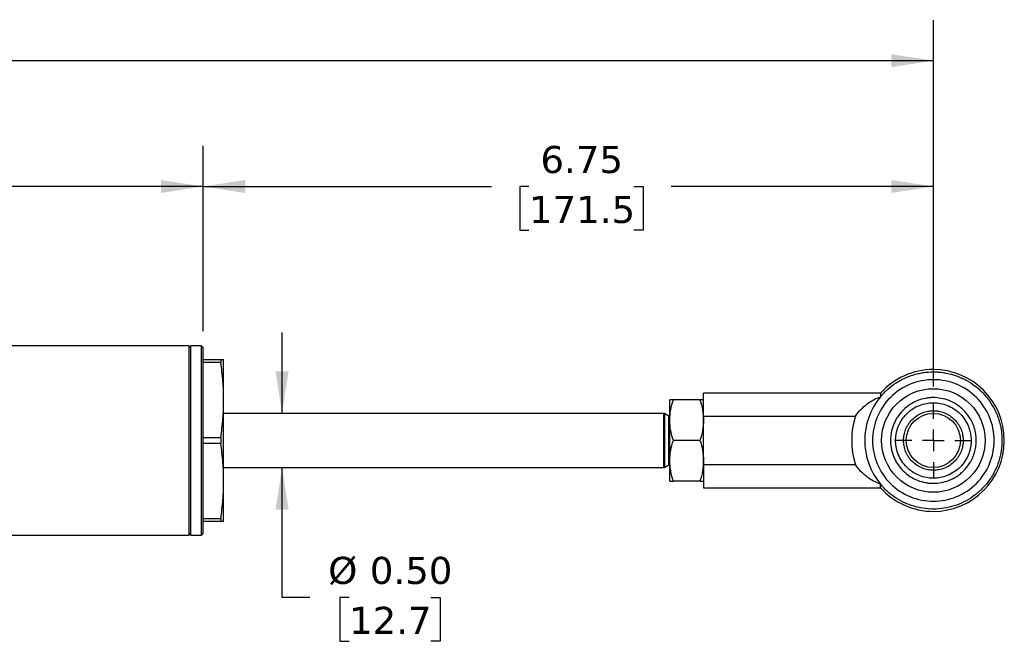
# Model space of a CAD drawing. Header units: inches. Extents: x 0.7 to 32.2, y 0.7 to 24.8.
# Tile 4 of 6: x 13.8 to 22.9, y 13 to 18.8. Entities that reach past the tile are written whole.
import ezdxf

# ---------------------------------------------------------------- set-up
doc = ezdxf.new("R2010")
doc.units = ezdxf.units.IN
doc.header["$LTSCALE"] = 3
doc.header["$MEASUREMENT"] = 0
doc.linetypes.add('SLD-Center', pattern=[0.75, 0.6, -0.05, 0.05, -0.05])
doc.linetypes.add('SLD-Solid', pattern=[0])
doc.layers.add('CENTER', color=40, linetype='SLD-Center')
doc.layers.add('DIMENSIONS', color=140, linetype='SLD-Solid', lineweight=25)
doc.styles.add('SLDTEXTSTYLE0', font='VERDANA.TTF')
doc.dimstyles.new('SLDDIMSTYLE1', dxfattribs={"dimtxt": 0.254883, "dimasz": 0.39, "dimexe": 0, "dimexo": 0.0625, "dimgap": 0.063721, "dimtad": 0, "dimtih": 1, "dimtoh": 1, "dimrnd": 1e-09, "dimzin": 4, "dimdsep": 46, "dimtxsty": 'SLDTEXTSTYLE0', "dimsah": 1, "dimcen": 0.09, "dimadec": 0, "dimazin": 1, "dimtfac": 1, "dimtofl": 0, "dimtmove": 0, "dimatfit": 3, "dimfxl": 0, "dimfrac": 2, "dimtolj": 1, "dimtzin": 12, "dimarcsym": 0})
doc.dimstyles.new('SLDDIMSTYLE2', dxfattribs={"dimtxt": 0.254883, "dimasz": 0.39, "dimexe": 0, "dimexo": 0.0625, "dimgap": 0.063721, "dimtad": 0, "dimtih": 1, "dimtoh": 1, "dimrnd": 1e-09, "dimzin": 12, "dimdsep": 46, "dimtxsty": 'SLDTEXTSTYLE0', "dimsah": 1, "dimcen": 0.09, "dimadec": 0, "dimazin": 3, "dimtfac": 1, "dimtofl": 0, "dimtmove": 0, "dimatfit": 3, "dimfxl": 0, "dimfrac": 2, "dimtolj": 1, "dimtzin": 12, "dimarcsym": 0})
doc.dimstyles.new('SLDDIMSTYLE3', dxfattribs={"dimtxt": 0.254883, "dimasz": 0.39, "dimexe": 0, "dimexo": 0.0625, "dimgap": 0.063721, "dimtad": 0, "dimtih": 1, "dimtoh": 1, "dimrnd": 1e-09, "dimzin": 0, "dimdsep": 46, "dimtxsty": 'SLDTEXTSTYLE0', "dimsah": 1, "dimcen": 0.09, "dimadec": 0, "dimazin": 0, "dimtfac": 1, "dimtmove": 0, "dimatfit": 0, "dimfxl": 0, "dimfrac": 2, "dimtolj": 1, "dimtzin": 12, "dimarcsym": 0})

# ---------------------------------------------------------------- blocks, each defined once
blk = doc.blocks.new('_D_1')
at = {"layer": 'DIMENSIONS'}
for p, q in [((6.0246, 15.9219), (6.0246, 17.6356)), ((15.5246, 15.9219), (15.5246, 17.6356)), ((6.0246, 17.2606), (9.8482, 17.2606)), ((10.1935, 17.2606), (10.1079, 17.2606)), ((10.1079, 17.2606), (10.1079, 16.8555)), ((11.163, 17.2606), (11.2486, 17.2606)), ((11.2486, 17.2606), (11.2486, 16.8555)), ((15.5246, 17.2606), (11.5083, 17.2606)), ((10.1079, 16.8555), (10.1935, 16.8555)), ((11.2486, 16.8555), (11.163, 16.8555))]:
    blk.add_line(p, q, dxfattribs=at)
for points in [[(6.0246, 17.2606), (6.4146, 17.2006), (6.4146, 17.3206)], [(15.5246, 17.2606), (15.1346, 17.3206), (15.1346, 17.2006)]]:
    blk.add_solid(points, dxfattribs=at)
at = {"layer": 'DIMENSIONS', "char_height": 0.25, "attachment_point": 1, "style": 'SLDTEXTSTYLE0'}
for s, insert in [('9.50', (10.2996, 17.6352)), ('241.3', (10.1935, 17.173))]:
    blk.add_mtext(s, dxfattribs=dict(at, insert=insert))
blk = doc.blocks.new('_D_2')
at = {"layer": 'DIMENSIONS'}
for p, q in [((15.5246, 15.9219), (15.5246, 17.6356)), ((22.2771, 15.4124), (22.2771, 17.6356)), ((15.5246, 17.2606), (18.1923, 17.2606)), ((18.5377, 17.2606), (18.4521, 17.2606)), ((18.4521, 17.2606), (18.4521, 16.8555)), ((19.5071, 17.2606), (19.5927, 17.2606)), ((19.5927, 17.2606), (19.5927, 16.8555)), ((22.2771, 17.2606), (19.8525, 17.2606)), ((18.4521, 16.8555), (18.5377, 16.8555)), ((19.5927, 16.8555), (19.5071, 16.8555))]:
    blk.add_line(p, q, dxfattribs=at)
for points in [[(15.5246, 17.2606), (15.9146, 17.2006), (15.9146, 17.3206)], [(22.2771, 17.2606), (21.8871, 17.3206), (21.8871, 17.2006)]]:
    blk.add_solid(points, dxfattribs=at)
at = {"layer": 'DIMENSIONS', "char_height": 0.25, "attachment_point": 1, "style": 'SLDTEXTSTYLE0'}
for s, insert in [('6.75', (18.6437, 17.6352)), ('171.5', (18.5377, 17.173))]:
    blk.add_mtext(s, dxfattribs=dict(at, insert=insert))
blk = doc.blocks.new('_D_3')
at = {"layer": 'DIMENSIONS'}
for p, q in [((16.2548, 15.1611), (16.2548, 15.9111)), ((16.2548, 13.4612), (16.2548, 14.6626)), ((16.5102, 13.4612), (16.2548, 13.4612)), ((16.8738, 13.4612), (16.7882, 13.4612)), ((16.7882, 13.4612), (16.7882, 13.0561)), ((17.6312, 13.4612), (17.7168, 13.4612)), ((17.7168, 13.4612), (17.7168, 13.0561)), ((16.7882, 13.0561), (16.8738, 13.0561)), ((17.7168, 13.0561), (17.6312, 13.0561))]:
    blk.add_line(p, q, dxfattribs=at)
for points in [[(16.2548, 15.1611), (16.3148, 15.5511), (16.1948, 15.5511)], [(16.2548, 14.6626), (16.1948, 14.2726), (16.3148, 14.2726)]]:
    blk.add_solid(points, dxfattribs=at)
at = {"layer": 'DIMENSIONS', "char_height": 0.25, "attachment_point": 1, "style": 'SLDTEXTSTYLE0'}
for s, insert in [('%%c', (16.6814, 13.8358)), ('0.50', (17.0662, 13.8358)), ('12.7', (16.8738, 13.3736))]:
    blk.add_mtext(s, dxfattribs=dict(at, insert=insert))
blk = doc.blocks.new('_D_4')
at = {"layer": 'DIMENSIONS'}
for p, q in [((4.5846, 15.4124), (4.5846, 18.7987)), ((22.2771, 15.4124), (22.2771, 18.7987)), ((4.5846, 18.4237), (12.0627, 18.4237)), ((12.408, 18.4237), (12.3225, 18.4237)), ((12.3225, 18.4237), (12.3225, 18.0186)), ((13.3775, 18.4237), (13.4631, 18.4237)), ((13.4631, 18.4237), (13.4631, 18.0186)), ((22.2771, 18.4237), (13.7228, 18.4237)), ((12.3225, 18.0186), (12.408, 18.0186)), ((13.4631, 18.0186), (13.3775, 18.0186))]:
    blk.add_line(p, q, dxfattribs=at)
for points in [[(4.5846, 18.4237), (4.9746, 18.3637), (4.9746, 18.4837)], [(22.2771, 18.4237), (21.8871, 18.4837), (21.8871, 18.3637)]]:
    blk.add_solid(points, dxfattribs=at)
at = {"layer": 'DIMENSIONS', "char_height": 0.25, "attachment_point": 1, "style": 'SLDTEXTSTYLE0'}
for s, insert in [('17.69', (12.408, 18.7983)), ('449.4', (12.408, 18.3361))]:
    blk.add_mtext(s, dxfattribs=dict(at, insert=insert))
blk = doc.blocks.new('SW_CENTERMARKSYMBOL_1')
at = {"layer": 'CENTER', "color": 0}
for p, q in [((0, 0.2), (0, 0.3505)), ((0, 0), (0, 0.1)), ((-0.2, 0), (-0.3505, 0)), ((0, 0), (-0.1, 0)), ((0, 0), (0, -0.1)), ((0, 0), (0.1, 0)), ((0.2, 0), (0.3505, 0)), ((0, -0.2), (0, -0.3505))]:
    blk.add_line(p, q, dxfattribs=at)

msp = doc.modelspace()

# ---------------------------------------------------------------- linework, layer by layer
for p, q in [((15.3946, 15.7869), (7.3407, 15.7869)), ((15.4096, 15.7869), (15.3946, 15.7719)), ((15.3946, 14.0369), (15.3946, 15.7869)), ((15.5096, 15.7869), (15.4096, 15.7869)), ((15.4096, 14.0369), (15.4096, 15.7869)), ((15.5246, 15.7719), (15.5096, 15.7869)), ((15.5096, 14.0369), (15.5096, 15.7869)), ((15.5246, 14.0519), (15.5246, 15.7719)), ((15.5246, 15.6619), (15.6878, 15.6619)), ((15.6878, 15.6619), (15.6878, 15.6333)), ((15.7146, 15.2869), (15.7146, 15.6619)), ((15.6878, 15.6333), (15.5246, 15.6333)), ((21.7883, 15.3494), (20.1521, 15.3494)), ((20.1521, 15.1372), (20.1521, 15.3494)), ((21.7883, 15.3494), (21.7883, 15.3164)), ((15.7146, 14.5369), (15.7146, 15.2869)), ((19.8396, 15.0994), (19.8396, 15.2869)), ((20.1186, 15.2869), (19.8731, 15.2869)), ((19.7856, 15.1611), (15.7146, 15.1611)), ((19.7856, 14.6626), (19.7856, 15.1611)), ((19.8316, 15.1369), (19.7931, 15.1591)), ((19.7931, 14.9119), (19.7931, 15.1591)), ((19.8396, 15.1369), (19.8316, 15.1369)), ((19.8316, 14.9119), (19.8316, 15.1369)), ((20.1521, 15.1372), (21.5568, 15.1372)), ((20.1521, 14.6865), (20.1521, 15.1372)), ((19.8396, 14.7244), (19.8396, 15.0994)), ((15.5246, 14.9404), (15.6878, 14.9404)), ((15.6878, 14.9404), (15.6878, 14.8833)), ((15.6878, 14.8833), (15.5246, 14.8833)), ((19.7931, 14.6646), (19.7931, 14.9119)), ((19.8316, 14.6869), (19.8316, 14.9119)), ((20.1186, 14.9119), (19.8731, 14.9119)), ((15.7146, 14.6626), (19.7856, 14.6626)), ((19.7931, 14.6646), (19.8316, 14.6869)), ((19.8316, 14.6869), (19.8396, 14.6869)), ((19.8396, 14.5369), (19.8396, 14.7244)), ((20.1521, 14.6865), (20.1521, 14.4744)), ((21.5568, 14.6865), (20.1521, 14.6865)), ((15.7146, 14.1619), (15.7146, 14.5369)), ((20.1186, 14.5369), (19.8731, 14.5369)), ((21.7883, 14.4744), (21.7883, 14.5073)), ((20.1521, 14.4744), (21.7883, 14.4744)), ((15.5246, 14.1904), (15.6878, 14.1904)), ((15.6878, 14.1619), (15.5246, 14.1619)), ((15.6878, 14.1904), (15.6878, 14.1619)), ((6.1446, 14.0369), (15.3946, 14.0369)), ((15.3946, 14.0519), (15.4096, 14.0369)), ((15.4096, 14.0369), (15.5096, 14.0369)), ((15.5096, 14.0369), (15.5246, 14.0519))]:
    msp.add_line(p, q)
msp.add_circle((22.2771, 14.9119), 0.2505)
for centre, radius, start, end in [((22.2771, 14.9119), 0.656, 90, 138.17015), ((22.2771, 14.9119), 0.656, 270, 90), ((22.2771, 14.9119), 0.6345, 140.39054, 219.60946), ((19.7856, 15.1461), 0.015, 60, 90), ((22.2771, 14.9119), 0.7548, 162.62831, 197.37169), ((19.7856, 14.6776), 0.015, 270, 300), ((22.2771, 14.9119), 0.656, 221.82985, 270)]:
    msp.add_arc(centre, radius, start, end)
for points, knots in [([(15.6878, 15.6619), (15.6962, 15.6619), (15.703, 15.6619), (15.7122, 15.6619), (15.7146, 15.6619), (15.7146, 15.6619)], [0, 0, 0, 0, 0.5, 0.5, 1, 1, 1, 1]), ([(15.7146, 15.2869), (15.7146, 15.3449), (15.7122, 15.4027), (15.703, 15.5182), (15.6962, 15.5758), (15.6878, 15.6333)], [0, 0, 0, 0, 0.5, 0.5, 1, 1, 1, 1]), ([(21.7883, 15.3164), (21.8092, 15.3416), (21.8317, 15.3648), (21.8799, 15.4076), (21.9056, 15.4272), (21.9465, 15.4536), (21.9606, 15.462), (21.9892, 15.4775), (22.0037, 15.4846), (22.0479, 15.5044), (22.0782, 15.5152), (22.1251, 15.5281), (22.141, 15.5318), (22.1731, 15.538), (22.1891, 15.5404), (22.2373, 15.5459), (22.2695, 15.5471), (22.3179, 15.5452), (22.3341, 15.544), (22.3665, 15.5402), (22.3826, 15.5377), (22.4304, 15.5284), (22.4614, 15.5198), (22.507, 15.5035), (22.522, 15.4974), (22.5516, 15.4841), (22.5663, 15.4768), (22.6091, 15.4535), (22.6362, 15.4359), (22.6875, 15.3968), (22.7117, 15.3753), (22.757, 15.3282), (22.7776, 15.3032), (22.8146, 15.2505), (22.8312, 15.2228), (22.8528, 15.1791), (22.8595, 15.1641), (22.8717, 15.134), (22.8771, 15.1187), (22.8917, 15.0726), (22.8991, 15.0412), (22.9066, 14.9932), (22.9085, 14.977), (22.911, 14.9444), (22.9116, 14.9282), (22.9116, 14.8797), (22.9092, 14.8476), (22.9018, 14.7997), (22.8987, 14.7838), (22.8914, 14.752), (22.887, 14.7362), (22.8724, 14.6899), (22.8603, 14.6599), (22.8389, 14.6166), (22.8312, 14.6024), (22.8147, 14.5744), (22.8058, 14.5607), (22.7777, 14.5207), (22.7572, 14.4958), (22.7126, 14.4493), (22.6885, 14.4277), (22.6366, 14.388), (22.6094, 14.3704), (22.5528, 14.3395), (22.5234, 14.3262), (22.4775, 14.3096), (22.4619, 14.3047), (22.4306, 14.296), (22.4148, 14.2923), (22.3673, 14.283), (22.3353, 14.2792), (22.2706, 14.2766), (22.2377, 14.2778), (22.1734, 14.2851), (22.1418, 14.2911), (22.095, 14.3039), (22.0796, 14.3087), (22.0489, 14.3196), (22.0337, 14.3257), (21.9892, 14.3455), (21.9609, 14.3609), (21.9202, 14.3871), (21.9069, 14.3963), (21.8811, 14.4159), (21.8684, 14.4263), (21.8318, 14.4587), (21.8092, 14.4822), (21.7883, 14.5073)], [0, 0, 0, 0, 0.03125, 0.03125, 0.0625, 0.0625, 0.078125, 0.078125, 0.09375, 0.09375, 0.125, 0.125, 0.140625, 0.140625, 0.15625, 0.15625, 0.1875, 0.1875, 0.203125, 0.203125, 0.21875, 0.21875, 0.25, 0.25, 0.265625, 0.265625, 0.28125, 0.28125, 0.3125, 0.3125, 0.34375, 0.34375, 0.375, 0.375, 0.40625, 0.40625, 0.421875, 0.421875, 0.4375, 0.4375, 0.46875, 0.46875, 0.484375, 0.484375, 0.5, 0.5, 0.53125, 0.53125, 0.546875, 0.546875, 0.5625, 0.5625, 0.59375, 0.59375, 0.609375, 0.609375, 0.625, 0.625, 0.65625, 0.65625, 0.6875, 0.6875, 0.71875, 0.71875, 0.75, 0.75, 0.765625, 0.765625, 0.78125, 0.78125, 0.8125, 0.8125, 0.84375, 0.84375, 0.875, 0.875, 0.890625, 0.890625, 0.90625, 0.90625, 0.9375, 0.9375, 0.953125, 0.953125, 0.96875, 0.96875, 1, 1, 1, 1]), ([(22.8394, 14.9119), (22.8394, 15.061), (22.7801, 15.204), (22.5693, 15.4149), (22.4262, 15.4741), (22.128, 15.4741), (21.985, 15.4149), (21.7741, 15.204), (21.7149, 15.061), (21.7149, 14.9119)], [0, 0, 0, 0, 0.25, 0.25, 0.5, 0.5, 0.75, 0.75, 1, 1, 1, 1]), ([(21.7982, 14.9119), (21.7982, 15.0389), (21.8487, 15.1607), (22.0283, 15.3403), (22.1501, 15.3908), (22.4041, 15.3908), (22.526, 15.3403), (22.7056, 15.1607), (22.756, 15.0389), (22.756, 14.9119)], [0, 0, 0, 0, 0.25, 0.25, 0.5, 0.5, 0.75, 0.75, 1, 1, 1, 1]), ([(21.5568, 15.1372), (21.5722, 15.16), (21.589, 15.1802), (21.6246, 15.2169), (21.6434, 15.2332), (21.6828, 15.2627), (21.7034, 15.2758), (21.7453, 15.2985), (21.7666, 15.3082), (21.7883, 15.3164)], [0, 0, 0, 0, 0.25, 0.25, 0.5, 0.5, 0.75, 0.75, 1, 1, 1, 1]), ([(22.6733, 14.9119), (22.6733, 14.916), (22.6732, 14.9242), (22.6726, 14.9366), (22.6717, 14.949), (22.6703, 14.9613), (22.6686, 14.9736), (22.6665, 14.9858), (22.6639, 14.998), (22.661, 15.0101), (22.6578, 15.0221), (22.6541, 15.0341), (22.65, 15.046), (22.6377, 15.0786), (22.6108, 15.1305), (22.5602, 15.193), (22.497, 15.2448), (22.4261, 15.282), (22.3511, 15.3035), (22.2894, 15.3092), (22.2411, 15.307), (22.1917, 15.3002), (22.1293, 15.2823), (22.0583, 15.2455), (21.995, 15.194), (21.9517, 15.1407), (21.9245, 15.0941), (21.9081, 15.0578), (21.8957, 15.0213), (21.8879, 14.9884), (21.8836, 14.96), (21.8813, 14.9359), (21.881, 14.9199), (21.8809, 14.9119)], [0, 0, 0, 0, 0.009955, 0.019912, 0.029872, 0.039839, 0.049815, 0.059802, 0.069805, 0.079824, 0.089864, 0.099925, 0.110011, 0.120124, 0.184062, 0.250058, 0.312776, 0.37999, 0.441709, 0.499941, 0.528604, 0.558233, 0.619953, 0.684238, 0.749888, 0.815537, 0.848731, 0.879905, 0.911375, 0.941697, 0.961315, 0.980666, 1, 1, 1, 1]), ([(15.6878, 14.9404), (15.6962, 14.998), (15.703, 15.0556), (15.7122, 15.171), (15.7146, 15.2289), (15.7146, 15.2869)], [0, 0, 0, 0, 0.5, 0.5, 1, 1, 1, 1]), ([(19.8396, 15.0994), (19.8396, 15.1314), (19.8428, 15.1629), (19.8545, 15.2254), (19.8629, 15.2562), (19.8731, 15.2869)], [0, 0, 0, 0, 0.5, 0.5, 1, 1, 1, 1]), ([(19.8731, 15.2869), (19.8629, 15.2869), (19.8545, 15.2869), (19.8428, 15.2869), (19.8396, 15.2869), (19.8396, 15.2869)], [0, 0, 0, 0, 0.5, 0.5, 1, 1, 1, 1]), ([(20.1186, 15.2869), (20.1288, 15.2562), (20.1373, 15.2254), (20.1489, 15.1629), (20.1521, 15.1314), (20.1521, 15.0994)], [0, 0, 0, 0, 0.5, 0.5, 1, 1, 1, 1]), ([(20.1521, 15.2869), (20.1521, 15.2869), (20.1489, 15.2869), (20.1373, 15.2869), (20.1288, 15.2869), (20.1186, 15.2869)], [0, 0, 0, 0, 0.5, 0.5, 1, 1, 1, 1]), ([(21.9281, 14.9119), (21.9281, 14.9154), (21.9282, 14.9224), (21.9287, 14.9329), (21.9295, 14.9434), (21.9306, 14.954), (21.932, 14.9646), (21.935, 14.9825), (21.941, 15.0081), (21.9519, 15.04), (21.9664, 15.0722), (21.9903, 15.1133), (22.0286, 15.1604), (22.0844, 15.2058), (22.1469, 15.2382), (22.212, 15.2569), (22.2771, 15.2629), (22.3423, 15.2569), (22.4082, 15.2379), (22.4706, 15.2052), (22.5263, 15.1597), (22.5711, 15.1046), (22.5964, 15.0555), (22.6094, 15.0197), (22.6155, 14.9985), (22.6203, 14.9771), (22.6237, 14.9555), (22.6258, 14.9337), (22.626, 14.9191), (22.6262, 14.9119)], [0, 0, 0, 0, 0.009658, 0.019246, 0.028837, 0.038502, 0.048306, 0.058313, 0.088096, 0.120109, 0.150634, 0.184482, 0.250136, 0.31579, 0.38008, 0.441804, 0.500039, 0.558274, 0.619998, 0.68672, 0.749939, 0.815725, 0.879882, 0.900044, 0.920127, 0.940148, 0.960122, 0.980067, 1, 1, 1, 1]), ([(22.0016, 14.9119), (22.0016, 14.9152), (22.0017, 14.9219), (22.0023, 14.932), (22.0032, 14.942), (22.0045, 14.952), (22.007, 14.9675), (22.0119, 14.9881), (22.0206, 15.0138), (22.032, 15.0388), (22.051, 15.0712), (22.0809, 15.1081), (22.1177, 15.138), (22.1501, 15.1569), (22.1752, 15.1683), (22.2009, 15.1771), (22.2237, 15.1825), (22.2436, 15.1855), (22.2603, 15.1871), (22.2715, 15.1873), (22.2771, 15.1874)], [0, 0, 0, 0, 0.023337, 0.04663, 0.069912, 0.093213, 0.116565, 0.178305, 0.240092, 0.304406, 0.368768, 0.500006, 0.631244, 0.695557, 0.759919, 0.821659, 0.883446, 0.922311, 0.961114, 1, 1, 1, 1]), ([(22.2771, 15.1874), (22.2805, 15.1874), (22.2872, 15.1873), (22.2973, 15.1867), (22.3073, 15.1858), (22.3173, 15.1845), (22.3327, 15.182), (22.3534, 15.1771), (22.3791, 15.1683), (22.4041, 15.1569), (22.4365, 15.138), (22.4734, 15.1081), (22.5033, 15.0712), (22.5222, 15.0388), (22.5336, 15.0138), (22.5424, 14.9881), (22.5477, 14.9653), (22.5508, 14.9454), (22.5524, 14.9287), (22.5526, 14.9175), (22.5527, 14.9119)], [0, 0, 0, 0, 0.023337, 0.04663, 0.069912, 0.093213, 0.116565, 0.178305, 0.240092, 0.304406, 0.368768, 0.500006, 0.631244, 0.695557, 0.759919, 0.821659, 0.883446, 0.922311, 0.961114, 1, 1, 1, 1]), ([(19.8731, 14.9119), (19.8629, 14.9425), (19.8545, 14.9734), (19.8428, 15.0358), (19.8396, 15.0674), (19.8396, 15.0994)], [0, 0, 0, 0, 0.5, 0.5, 1, 1, 1, 1]), ([(20.1521, 15.0994), (20.1521, 15.0674), (20.1489, 15.0358), (20.1373, 14.9734), (20.1288, 14.9425), (20.1186, 14.9119)], [0, 0, 0, 0, 0.5, 0.5, 1, 1, 1, 1]), ([(15.7146, 14.5369), (15.7146, 14.5949), (15.7122, 14.6527), (15.703, 14.7682), (15.6962, 14.8258), (15.6878, 14.8833)], [0, 0, 0, 0, 0.5, 0.5, 1, 1, 1, 1]), ([(19.8396, 14.7244), (19.8396, 14.7564), (19.8428, 14.7879), (19.8545, 14.8504), (19.8629, 14.8812), (19.8731, 14.9119)], [0, 0, 0, 0, 0.5, 0.5, 1, 1, 1, 1]), ([(20.1186, 14.9119), (20.1288, 14.8812), (20.1373, 14.8504), (20.1489, 14.7879), (20.1521, 14.7564), (20.1521, 14.7244)], [0, 0, 0, 0, 0.5, 0.5, 1, 1, 1, 1]), ([(21.7149, 14.9119), (21.7149, 14.7627), (21.7741, 14.6197), (21.985, 14.4088), (22.128, 14.3496), (22.4262, 14.3496), (22.5693, 14.4088), (22.7801, 14.6197), (22.8394, 14.7627), (22.8394, 14.9119)], [0, 0, 0, 0, 0.25, 0.25, 0.5, 0.5, 0.75, 0.75, 1, 1, 1, 1]), ([(22.756, 14.9119), (22.756, 14.7848), (22.7056, 14.663), (22.526, 14.4834), (22.4041, 14.4329), (22.1501, 14.4329), (22.0283, 14.4834), (21.8487, 14.663), (21.7982, 14.7848), (21.7982, 14.9119)], [0, 0, 0, 0, 0.25, 0.25, 0.5, 0.5, 0.75, 0.75, 1, 1, 1, 1]), ([(21.8809, 14.9119), (21.8809, 14.9078), (21.881, 14.8998), (21.8816, 14.8878), (21.8825, 14.8758), (21.8838, 14.8638), (21.8854, 14.8518), (21.8889, 14.8314), (21.8957, 14.8024), (21.9081, 14.7659), (21.9245, 14.7297), (21.9517, 14.683), (21.995, 14.6297), (22.0583, 14.5782), (22.1293, 14.5414), (22.1915, 14.5236), (22.2409, 14.5167), (22.2892, 14.5145), (22.3511, 14.5202), (22.4249, 14.5414), (22.484, 14.572), (22.5275, 14.6039), (22.5681, 14.6405), (22.6108, 14.6932), (22.6396, 14.7488), (22.6543, 14.7895), (22.6612, 14.8135), (22.6666, 14.8379), (22.6705, 14.8624), (22.6729, 14.8871), (22.6732, 14.9036), (22.6733, 14.9119)], [0, 0, 0, 0, 0.009682, 0.019336, 0.028994, 0.038687, 0.048448, 0.058305, 0.088627, 0.120092, 0.151267, 0.184454, 0.250099, 0.315743, 0.380023, 0.441737, 0.470873, 0.500025, 0.558251, 0.619966, 0.684246, 0.717572, 0.749977, 0.815957, 0.879901, 0.900093, 0.920188, 0.940205, 0.960165, 0.98009, 1, 1, 1, 1]), ([(22.6262, 14.9119), (22.6261, 14.9079), (22.6261, 14.8999), (22.6254, 14.888), (22.6244, 14.8762), (22.623, 14.8643), (22.6212, 14.8525), (22.6189, 14.8408), (22.6163, 14.8291), (22.6133, 14.8175), (22.6098, 14.806), (22.606, 14.7946), (22.5949, 14.7652), (22.5711, 14.7191), (22.5263, 14.664), (22.4706, 14.6185), (22.4082, 14.5858), (22.3423, 14.5668), (22.2771, 14.5609), (22.212, 14.5668), (22.1469, 14.5855), (22.0844, 14.6179), (22.0286, 14.6633), (21.9832, 14.7191), (21.9558, 14.772), (21.941, 14.8156), (21.9347, 14.8429), (21.9312, 14.8641), (21.9294, 14.88), (21.9283, 14.8959), (21.9281, 14.9066), (21.9281, 14.9119)], [0, 0, 0, 0, 0.0108759, 0.0217526, 0.032633, 0.04352, 0.0544162, 0.0653245, 0.0762476, 0.0871881, 0.0981487, 0.1091318, 0.12014, 0.184313, 0.2500922, 0.3133317, 0.3800424, 0.4417704, 0.5000099, 0.5582494, 0.6199774, 0.6842717, 0.7499304, 0.8155892, 0.8798835, 0.9118937, 0.9416843, 0.956381, 0.9708469, 0.9854662, 1, 1, 1, 1]), ([(22.5527, 14.9119), (22.5526, 14.9085), (22.5526, 14.9018), (22.552, 14.8917), (22.5511, 14.8817), (22.5498, 14.8717), (22.5472, 14.8562), (22.5424, 14.8356), (22.5336, 14.8099), (22.5222, 14.7849), (22.5033, 14.7525), (22.4734, 14.7156), (22.4293, 14.6798), (22.3799, 14.6542), (22.3286, 14.6395), (22.2771, 14.6348), (22.2257, 14.6395), (22.1743, 14.6542), (22.125, 14.6798), (22.0809, 14.7156), (22.051, 14.7525), (22.032, 14.7849), (22.0206, 14.8099), (22.0119, 14.8356), (22.0065, 14.8584), (22.0035, 14.8783), (22.0019, 14.895), (22.0017, 14.9062), (22.0016, 14.9119)], [0, 0, 0, 0, 0.011674, 0.023326, 0.034972, 0.046628, 0.058309, 0.089193, 0.120101, 0.152273, 0.184469, 0.250118, 0.315768, 0.380053, 0.441772, 0.500003, 0.558234, 0.619953, 0.684238, 0.749887, 0.815537, 0.847708, 0.879904, 0.910788, 0.941696, 0.961138, 0.980548, 1, 1, 1, 1]), ([(19.8731, 14.5369), (19.8629, 14.5675), (19.8545, 14.5984), (19.8428, 14.6608), (19.8396, 14.6924), (19.8396, 14.7244)], [0, 0, 0, 0, 0.5, 0.5, 1, 1, 1, 1]), ([(20.1521, 14.7244), (20.1521, 14.6924), (20.1489, 14.6608), (20.1373, 14.5984), (20.1288, 14.5675), (20.1186, 14.5369)], [0, 0, 0, 0, 0.5, 0.5, 1, 1, 1, 1]), ([(21.7883, 14.5073), (21.7667, 14.5155), (21.7454, 14.5252), (21.7039, 14.5477), (21.6835, 14.5606), (21.6539, 14.5826), (21.6442, 14.5905), (21.6251, 14.6071), (21.6159, 14.6159), (21.589, 14.6435), (21.5721, 14.6638), (21.5568, 14.6865)], [0, 0, 0, 0, 0.25, 0.25, 0.5, 0.5, 0.625, 0.625, 0.75, 0.75, 1, 1, 1, 1]), ([(15.6878, 14.1904), (15.6962, 14.248), (15.703, 14.3056), (15.7122, 14.421), (15.7146, 14.4789), (15.7146, 14.5369)], [0, 0, 0, 0, 0.5, 0.5, 1, 1, 1, 1]), ([(19.8396, 14.5369), (19.8396, 14.5369), (19.8428, 14.5369), (19.8545, 14.5369), (19.8629, 14.5369), (19.8731, 14.5369)], [0, 0, 0, 0, 0.5, 0.5, 1, 1, 1, 1]), ([(20.1186, 14.5369), (20.1288, 14.5369), (20.1373, 14.5369), (20.1489, 14.5369), (20.1521, 14.5369), (20.1521, 14.5369)], [0, 0, 0, 0, 0.5, 0.5, 1, 1, 1, 1]), ([(15.7146, 14.1619), (15.7146, 14.1619), (15.7122, 14.1619), (15.703, 14.1619), (15.6962, 14.1619), (15.6878, 14.1619)], [0, 0, 0, 0, 0.5, 0.5, 1, 1, 1, 1])]:
    msp.add_open_spline(points, degree=3, knots=knots)

# ---------------------------------------------------------------- block references
at = {"layer": 'CENTER'}
msp.add_blockref('SW_CENTERMARKSYMBOL_1', (22.2771, 14.9119), dxfattribs=at)

# ---------------------------------------------------------------- dimensions: what is measured, and where the dimension line sits
at = {"layer": 'DIMENSIONS'}
for base, p1, p2, dimstyle, picture, middle in [((22.2771, 18.4237), (4.5846, 15.2624), (22.2771, 15.2624), 'SLDDIMSTYLE2', '_D_4', (12.8928, 18.4237)), ((15.5246, 17.2606), (6.0246, 15.7719), (15.5246, 15.7719), 'SLDDIMSTYLE1', '_D_1', (10.6783, 17.2606)), ((22.2771, 17.2606), (15.5246, 15.7719), (22.2771, 15.2624), 'SLDDIMSTYLE2', '_D_2', (19.0224, 17.2606))]:
    dim = msp.add_linear_dim(base=base, p1=p1, p2=p2, dimstyle=dimstyle, dxfattribs=at)
    dim.commit()
    dim.dimension.update_dxf_attribs({"geometry": picture, "text_midpoint": middle, "dimtype": 160})
dim = msp.add_linear_dim(base=(16.2548, 14.6626), p1=(14.1436, 15.1611), p2=(14.1436, 14.6626), angle=90, text='%%c<>', dimstyle='SLDDIMSTYLE3', dxfattribs=at)
dim.commit()
dim.dimension.update_dxf_attribs({"geometry": '_D_3', "text_midpoint": (16.2548, 13.4612), "dimtype": 160})

doc.saveas('drawing.dxf')
